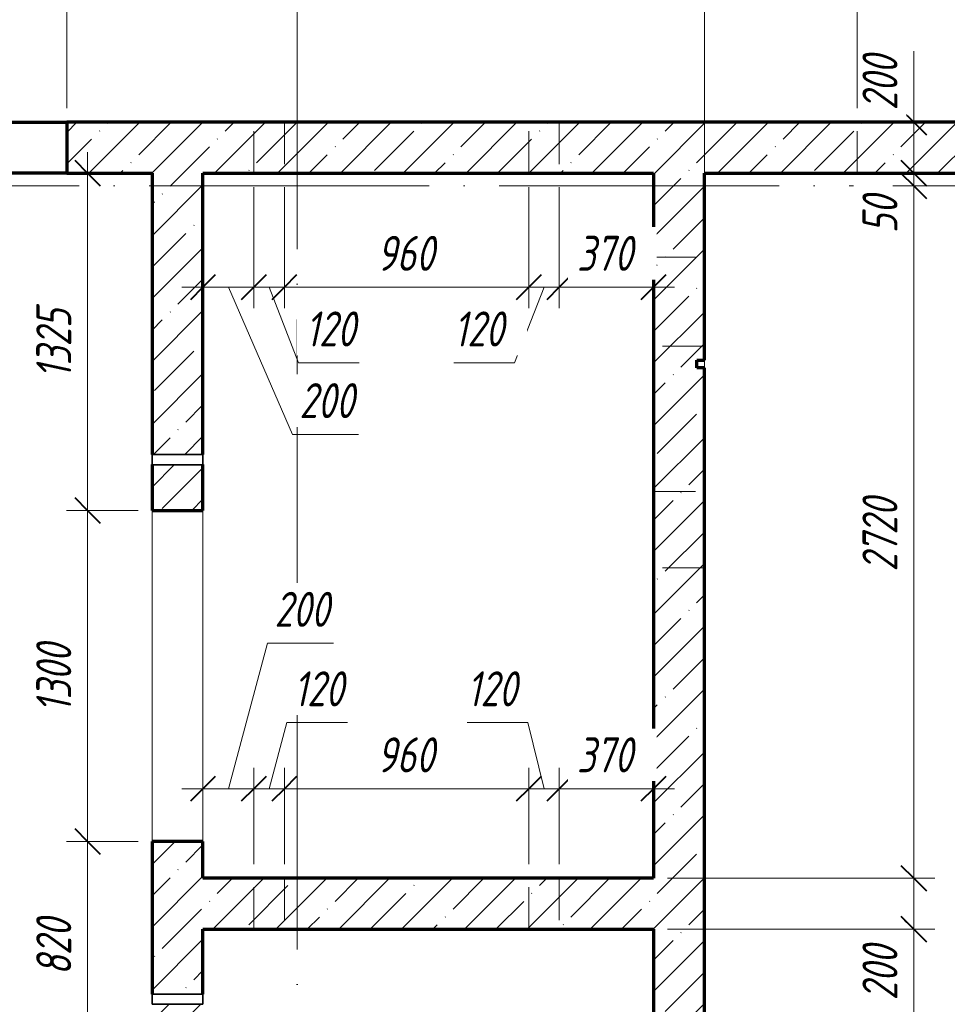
# Model space of a CAD drawing. Header units: millimetres. Extents: x 25602 to 56438, y 6682 to 19066.
# Tile 13 of 15: x 48910 to 52554, y 13185 to 17053. Entities that reach past the tile are written whole.
import ezdxf

# ---------------------------------------------------------------- set-up
doc = ezdxf.new("R2010")
doc.units = ezdxf.units.MM
doc.linetypes.add('ADSK_Линия сетки', pattern=[1375, 1100, -137.5, 0, -137.5])
doc.linetypes.add('ADSK_Невидимые', pattern=[275, 165, -110])
for name, color, linetype, lineweight in [('A-____-____-DIMS', 211, 'Continuous', 9), ('A-____-____-DIMS-55', 211, 'Continuous', 9), ('A-DETL-GENF-OTLN', 92, 'Continuous', 35), ('A-DOOR-____-OTLN', 31, 'Continuous', 20), ('A-DOOR-OPNG-OTLN', 31, 'Continuous', 20), ('A-GENM-____-OTLN', 13, 'Continuous', 20), ('A-WALL-____-HDLN', 110, 'ADSK_Невидимые', 20), ('A-WALL-____-MCUT', 113, 'Continuous', 50), ('A-WALL-____-OTLN', 113, 'Continuous', 20), ('A-WALL-____-PATT', 111, 'Continuous', 50), ('S-GRID-____-OTLN', 1, 'Continuous', 9)]:
    doc.layers.add(name, color=color, linetype=linetype, lineweight=lineweight)
doc.styles.add('GOST Common_I_1', font='GOST Common Italic.ttf', dxfattribs={"width": 0.8, "height": 137.5})
doc.dimstyles.new('ADSK_Округление_5мм__Узкий_', dxfattribs={"dimscale": 304.8, "dimtxt": 0.453694, "dimasz": 0.324803, "dimexe": 0.270669, "dimexo": 0.000592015, "dimgap": 0.072178, "dimtad": 1, "dimdec": 0, "dimlfac": 304.8, "dimrnd": 5, "dimdsep": 46, "dimtxsty": 'GOST Common_I_1', "dimblk1": 'OBLIQUE', "dimblk2": 'OBLIQUE', "dimsah": 1, "dimcen": 0.09, "dimdle": 0.270669, "dimazin": 0, "dimtfac": 1, "dimtdec": 4, "dimtix": 1, "dimtmove": 1, "dimatfit": 3, "dimfxl": 1, "dimtvp": 1, "dimtfill": 1, "dimtolj": 1, "dimtzin": 0, "dimlwd": 20, "dimlwe": 20, "dimarcsym": 2})
doc.dimstyles.new('ADSK_Округление_5мм__Узкий__1', dxfattribs={"dimscale": 304.8, "dimtxt": 0.453694, "dimasz": 0.324803, "dimexe": 0.270669, "dimexo": 0.000592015, "dimgap": 0.072178, "dimtad": 1, "dimdec": 0, "dimlfac": 304.8, "dimrnd": 5, "dimdsep": 46, "dimtxsty": 'GOST Common_I_1', "dimblk1": 'OBLIQUE', "dimblk2": 'OBLIQUE', "dimsah": 1, "dimcen": 0.09, "dimdle": 0.270669, "dimazin": 0, "dimtfac": 1, "dimtdec": 4, "dimtix": 1, "dimtmove": 0, "dimatfit": 3, "dimfxl": 1, "dimtvp": 1, "dimtfill": 1, "dimtolj": 1, "dimtzin": 0, "dimlwd": 20, "dimlwe": 20, "dimarcsym": 2})
pattern_1 = [(45, (16130.72, 8588.57), (-123.4785, 123.4785), []), (45, (16254.2, 8588.57), (-123.4785, 123.4785), [218.281, -43.656, 1.844, -41.812])]

# ---------------------------------------------------------------- blocks, each defined once
blk = doc.blocks.new('ADSK_Дверь_ПроемПрямоугольный - ADSK_Дверь_ПроемПрямоугольный-1464738-КЖ1_ПЭ_ВЭ8_Опалубка_Стены')
at = {"layer": 'A-DOOR-OPNG-OTLN'}
for p, q in [((32200, 13825), (32200, 15125)), ((32400, 13825), (32400, 15125))]:
    blk.add_line(p, q, dxfattribs=at)
blk = doc.blocks.new('ADSK_ОбобщеннаяМодель_ОтверстиеКруглое_вСтене - Этаж 1_0_000-1496597-КЖ1_ПЭ_ВЭ8_Опалубка_Стены')
at = {"layer": 'A-DETL-GENF-OTLN'}
for p, q in [((32200, 15345), (32400, 15345)), ((32200, 15305), (32200, 15345)), ((32400, 15345), (32400, 15305)), ((32400, 15305), (32200, 15305))]:
    blk.add_line(p, q, dxfattribs=at)
blk = doc.blocks.new('DIMBLOCK61-КЖ1_ПЭ_ВЭ8_Опалубка_Стены')
at = {"layer": 'A-____-____-DIMS-55', "lineweight": 20}
for p, q in [((52422.3, 16929.4), (52422.3, 16669.8)), ((52422.3, 16732.5), (52422.3, 16450)), ((52422.3, 16650), (52339.8, 16650)), ((52422.3, 16669.8), (52422.3, 16550)), ((52422.3, 16650), (52437.3, 16650)), ((52422.3, 16450), (52339.8, 16450)), ((52422.3, 16450), (52437.3, 16450))]:
    blk.add_line(p, q, dxfattribs=at)
at = {"layer": 'A-____-____-DIMS-55', "lineweight": 40}
for p, q in [((52422.3, 16650), (52372.8, 16699.5)), ((52422.3, 16650), (52471.8, 16600.5)), ((52422.3, 16450), (52372.8, 16499.5)), ((52422.3, 16450), (52471.8, 16400.5))]:
    blk.add_line(p, q, dxfattribs=at)
at = {"layer": 'A-____-____-DIMS-55', "color": 0, "lineweight": 20, "insert": (52220.6, 16697.3), "char_height": 137.5, "width": 278.447, "attachment_point": 1, "rotation": 90, "line_spacing_factor": 1.022761, "style": 'GOST Common_I_1', "bg_fill": 3, "box_fill_scale": 1.25, "bg_fill_color": 256, "bg_fill_true_color": 13158600, "bg_fill_transparency": 0}
blk.add_mtext('200', dxfattribs=at)
blk = doc.blocks.new('_Oblique')
at = {"color": 0, "linetype": 'ByBlock', "lineweight": -2}
blk.add_line((-0.5, -0.5), (0.5, 0.5), dxfattribs=at)
blk = doc.blocks.new('DIMBLOCK62-КЖ1_ПЭ_ВЭ8_Опалубка_Стены')
at = {"layer": 'A-____-____-DIMS-55', "lineweight": 40}
for p, q in [((52422.3, 16450), (52372.8, 16499.5)), ((52422.3, 16400), (52372.8, 16449.5)), ((52422.3, 16450), (52471.8, 16400.5)), ((52422.3, 16400), (52471.8, 16350.5))]:
    blk.add_line(p, q, dxfattribs=at)
at = {"layer": 'A-____-____-DIMS-55', "lineweight": 20}
for p, q in [((52422.3, 16450), (52339.8, 16450)), ((52422.3, 16450), (52422.3, 16400)), ((52422.3, 16450), (52437.3, 16450)), ((52422.3, 16395.9), (52422.3, 16425)), ((52422.3, 16400), (52339.8, 16400)), ((52422.3, 16400), (52437.3, 16400)), ((52422.3, 16213.8), (52422.3, 16395.9))]:
    blk.add_line(p, q, dxfattribs=at)
at = {"layer": 'A-____-____-DIMS-55', "color": 0, "lineweight": 20, "insert": (52220.6, 16213.8), "char_height": 137.5, "width": 185.631, "attachment_point": 1, "rotation": 90, "line_spacing_factor": 1.022761, "style": 'GOST Common_I_1', "bg_fill": 3, "box_fill_scale": 1.25, "bg_fill_color": 256, "bg_fill_true_color": 13158600, "bg_fill_transparency": 0}
blk.add_mtext('50', dxfattribs=at)
blk = doc.blocks.new('DIMBLOCK63-КЖ1_ПЭ_ВЭ8_Опалубка_Стены')
at = {"layer": 'A-____-____-DIMS-55', "lineweight": 40}
for p, q in [((52422.3, 16400), (52372.8, 16449.5)), ((52422.3, 16400), (52471.8, 16350.5)), ((52422.3, 13680), (52372.8, 13729.5)), ((52422.3, 13680), (52471.8, 13630.5))]:
    blk.add_line(p, q, dxfattribs=at)
at = {"layer": 'A-____-____-DIMS-55', "lineweight": 20}
for p, q in [((52422.3, 16400), (52339.8, 16400)), ((52422.3, 16400), (52422.3, 13680)), ((52422.3, 16400), (52437.3, 16400)), ((52422.3, 13680), (51455, 13680)), ((52422.3, 13680), (52504.8, 13680))]:
    blk.add_line(p, q, dxfattribs=at)
at = {"layer": 'A-____-____-DIMS-55', "color": 0, "lineweight": 20, "insert": (52220.6, 14885.3), "char_height": 137.5, "width": 371.262, "attachment_point": 1, "rotation": 90, "line_spacing_factor": 1.022761, "style": 'GOST Common_I_1', "bg_fill": 3, "box_fill_scale": 1.25, "bg_fill_color": 256, "bg_fill_true_color": 13158600, "bg_fill_transparency": 0}
blk.add_mtext('2720', dxfattribs=at)
blk = doc.blocks.new('DIMBLOCK64-КЖ1_ПЭ_ВЭ8_Опалубка_Стены')
at = {"layer": 'A-____-____-DIMS-55', "lineweight": 40}
for p, q in [((52422.3, 13680), (52372.8, 13729.5)), ((52422.3, 13680), (52471.8, 13630.5)), ((52422.3, 13480), (52372.8, 13529.5)), ((52422.3, 13480), (52471.8, 13430.5))]:
    blk.add_line(p, q, dxfattribs=at)
at = {"layer": 'A-____-____-DIMS-55', "lineweight": 20}
for p, q in [((52422.3, 13680), (51455, 13680)), ((52422.3, 13680), (52422.3, 13480)), ((52422.3, 13680), (52504.8, 13680)), ((52422.3, 13460.2), (52422.3, 13580)), ((52422.3, 13480), (51455, 13480)), ((52422.3, 13480), (52504.8, 13480)), ((52422.3, 13200.6), (52422.3, 13460.2))]:
    blk.add_line(p, q, dxfattribs=at)
at = {"layer": 'A-____-____-DIMS-55', "color": 0, "lineweight": 20, "insert": (52220.6, 13200.6), "char_height": 137.5, "width": 278.447, "attachment_point": 1, "rotation": 90, "line_spacing_factor": 1.022761, "style": 'GOST Common_I_1', "bg_fill": 3, "box_fill_scale": 1.25, "bg_fill_color": 256, "bg_fill_true_color": 13158600, "bg_fill_transparency": 0}
blk.add_mtext('200', dxfattribs=at)
blk = doc.blocks.new('DIMBLOCK65-КЖ1_ПЭ_ВЭ8_Опалубка_Стены')
at = {"layer": 'A-____-____-DIMS-55', "lineweight": 40}
for p, q in [((52422.3, 13480), (52372.8, 13529.5)), ((52422.3, 13480), (52471.8, 13430.5)), ((52422.3, 11790), (52372.8, 11839.5)), ((52422.3, 11790), (52471.8, 11740.5))]:
    blk.add_line(p, q, dxfattribs=at)
at = {"layer": 'A-____-____-DIMS-55', "lineweight": 20}
for p, q in [((52422.3, 13480), (51455, 13480)), ((52422.3, 13480), (52422.3, 11790)), ((52422.3, 13480), (52504.8, 13480)), ((52422.3, 11790), (51455, 11790)), ((52422.3, 11790), (52504.8, 11790))]:
    blk.add_line(p, q, dxfattribs=at)
at = {"layer": 'A-____-____-DIMS-55', "color": 0, "lineweight": 20, "insert": (52220.6, 12490.9), "char_height": 137.5, "width": 345.949, "attachment_point": 1, "rotation": 90, "line_spacing_factor": 1.022761, "style": 'GOST Common_I_1', "bg_fill": 3, "box_fill_scale": 1.25, "bg_fill_color": 256, "bg_fill_true_color": 13158600, "bg_fill_transparency": 0}
blk.add_mtext('1690', dxfattribs=at)
blk = doc.blocks.new('DIMBLOCK70-КЖ1_ПЭ_ВЭ8_Опалубка_Стены')
at = {"layer": 'A-____-____-DIMS-55', "lineweight": 20}
for p, q in [((47695, 17224.4), (47695, 17306.9)), ((49095, 17224.4), (49095, 17306.9)), ((47695, 17224.4), (49095, 17224.4)), ((47695, 17224.4), (47695, 16705)), ((49095, 17224.4), (49095, 16705))]:
    blk.add_line(p, q, dxfattribs=at)
at = {"layer": 'A-____-____-DIMS-55', "lineweight": 40}
for p, q in [((47695, 17224.4), (47744.5, 17273.9)), ((49095, 17224.4), (49144.5, 17273.9)), ((47695, 17224.4), (47645.5, 17174.9)), ((49095, 17224.4), (49045.5, 17174.9))]:
    blk.add_line(p, q, dxfattribs=at)
at = {"layer": 'A-____-____-DIMS-55', "color": 0, "lineweight": 20, "insert": (48245, 17426.1), "char_height": 137.5, "width": 360.012, "attachment_point": 1, "line_spacing_factor": 1.022761, "style": 'GOST Common_I_1', "bg_fill": 3, "box_fill_scale": 1.25, "bg_fill_color": 256, "bg_fill_true_color": 13158600, "bg_fill_transparency": 0}
blk.add_mtext('1400', dxfattribs=at)
blk = doc.blocks.new('DIMBLOCK71-КЖ1_ПЭ_ВЭ8_Опалубка_Стены')
at = {"layer": 'A-____-____-DIMS-55', "lineweight": 20}
for p, q in [((49095, 17224.4), (49095, 17306.9)), ((52200, 17224.4), (52200, 17306.9)), ((49095, 17224.4), (52200, 17224.4)), ((49095, 17224.4), (49095, 16705)), ((52200, 17224.4), (52200, 16705))]:
    blk.add_line(p, q, dxfattribs=at)
at = {"layer": 'A-____-____-DIMS-55', "lineweight": 40}
for p, q in [((49095, 17224.4), (49144.5, 17273.9)), ((52200, 17224.4), (52249.5, 17273.9)), ((49095, 17224.4), (49045.5, 17174.9)), ((52200, 17224.4), (52150.5, 17174.9))]:
    blk.add_line(p, q, dxfattribs=at)
at = {"layer": 'A-____-____-DIMS-55', "color": 0, "lineweight": 20, "insert": (50503.4, 17426.1), "char_height": 137.5, "width": 345.949, "attachment_point": 1, "line_spacing_factor": 1.022761, "style": 'GOST Common_I_1', "bg_fill": 3, "box_fill_scale": 1.25, "bg_fill_color": 256, "bg_fill_true_color": 13158600, "bg_fill_transparency": 0}
blk.add_mtext('3105', dxfattribs=at)
blk = doc.blocks.new('DIMBLOCK72-КЖ1_ПЭ_ВЭ8_Опалубка_Стены')
at = {"layer": 'A-____-____-DIMS-55', "lineweight": 20}
for p, q in [((52200, 17224.4), (52200, 17306.9)), ((53600, 17224.4), (53600, 17306.9)), ((52200, 17224.4), (53600, 17224.4)), ((52200, 17224.4), (52200, 16705)), ((53600, 17224.4), (53600, 16705))]:
    blk.add_line(p, q, dxfattribs=at)
at = {"layer": 'A-____-____-DIMS-55', "lineweight": 40}
for p, q in [((52200, 17224.4), (52249.5, 17273.9)), ((53600, 17224.4), (53649.5, 17273.9)), ((52200, 17224.4), (52150.5, 17174.9)), ((53600, 17224.4), (53550.5, 17174.9))]:
    blk.add_line(p, q, dxfattribs=at)
at = {"layer": 'A-____-____-DIMS-55', "color": 0, "lineweight": 20, "insert": (52750, 17426.1), "char_height": 137.5, "width": 360.012, "attachment_point": 1, "line_spacing_factor": 1.022761, "style": 'GOST Common_I_1', "bg_fill": 3, "box_fill_scale": 1.25, "bg_fill_color": 256, "bg_fill_true_color": 13158600, "bg_fill_transparency": 0}
blk.add_mtext('1400', dxfattribs=at)
blk = doc.blocks.new('DIMBLOCK87-КЖ1_ПЭ_ВЭ8_Опалубка_Стены')
at = {"layer": 'A-____-____-DIMS-55', "lineweight": 40}
for p, q in [((49176.7, 13825), (49127.2, 13874.5)), ((49176.7, 13825), (49226.2, 13775.5)), ((49176.7, 13005), (49127.2, 13054.5)), ((49176.7, 13005), (49226.2, 12955.5))]:
    blk.add_line(p, q, dxfattribs=at)
at = {"layer": 'A-____-____-DIMS-55', "lineweight": 20}
for p, q in [((49176.7, 13825), (49094.2, 13825)), ((49176.7, 13005), (49176.7, 13825)), ((49176.7, 13825), (49375, 13825)), ((49176.7, 13005), (49094.2, 13005)), ((49176.7, 13005), (49375, 13005))]:
    blk.add_line(p, q, dxfattribs=at)
at = {"layer": 'A-____-____-DIMS-55', "color": 0, "lineweight": 20, "insert": (48975, 13299), "char_height": 137.5, "width": 278.447, "attachment_point": 1, "rotation": 90, "line_spacing_factor": 1.022761, "style": 'GOST Common_I_1', "bg_fill": 3, "box_fill_scale": 1.25, "bg_fill_color": 256, "bg_fill_true_color": 13158600, "bg_fill_transparency": 0}
blk.add_mtext('820', dxfattribs=at)
blk = doc.blocks.new('DIMBLOCK88-КЖ1_ПЭ_ВЭ8_Опалубка_Стены')
at = {"layer": 'A-____-____-DIMS-55', "lineweight": 40}
for p, q in [((49176.7, 15125), (49127.2, 15174.5)), ((49176.7, 15125), (49226.2, 15075.5)), ((49176.7, 13825), (49127.2, 13874.5)), ((49176.7, 13825), (49226.2, 13775.5))]:
    blk.add_line(p, q, dxfattribs=at)
at = {"layer": 'A-____-____-DIMS-55', "lineweight": 20}
for p, q in [((49176.7, 15125), (49094.2, 15125)), ((49176.7, 13825), (49176.7, 15125)), ((49176.7, 15125), (49375, 15125)), ((49176.7, 13825), (49094.2, 13825)), ((49176.7, 13825), (49375, 13825))]:
    blk.add_line(p, q, dxfattribs=at)
at = {"layer": 'A-____-____-DIMS-55', "color": 0, "lineweight": 20, "insert": (48975, 14330.9), "char_height": 137.5, "width": 345.949, "attachment_point": 1, "rotation": 90, "line_spacing_factor": 1.022761, "style": 'GOST Common_I_1', "bg_fill": 3, "box_fill_scale": 1.25, "bg_fill_color": 256, "bg_fill_true_color": 13158600, "bg_fill_transparency": 0}
blk.add_mtext('1300', dxfattribs=at)
blk = doc.blocks.new('DIMBLOCK89-КЖ1_ПЭ_ВЭ8_Опалубка_Стены')
at = {"layer": 'A-____-____-DIMS-55', "lineweight": 20}
for p, q in [((49176.7, 15125), (49176.7, 16532.5)), ((49176.7, 16450), (49161.7, 16450)), ((49176.7, 16450), (49259.2, 16450)), ((49176.7, 15125), (49094.2, 15125)), ((49176.7, 15125), (49375, 15125))]:
    blk.add_line(p, q, dxfattribs=at)
at = {"layer": 'A-____-____-DIMS-55', "lineweight": 40}
for p, q in [((49176.7, 16450), (49127.2, 16499.5)), ((49176.7, 16450), (49226.2, 16400.5)), ((49176.7, 15125), (49127.2, 15174.5)), ((49176.7, 15125), (49226.2, 15075.5))]:
    blk.add_line(p, q, dxfattribs=at)
at = {"layer": 'A-____-____-DIMS-55', "color": 0, "lineweight": 20, "insert": (48975, 15643.4), "char_height": 137.5, "width": 345.949, "attachment_point": 1, "rotation": 90, "line_spacing_factor": 1.022761, "style": 'GOST Common_I_1', "bg_fill": 3, "box_fill_scale": 1.25, "bg_fill_color": 256, "bg_fill_true_color": 13158600, "bg_fill_transparency": 0}
blk.add_mtext('1325', dxfattribs=at)
blk = doc.blocks.new('DIMBLOCK116-КЖ1_ПЭ_ВЭ8_Опалубка_Стены')
at = {"layer": 'A-____-____-DIMS-55', "lineweight": 20}
for p, q in [((49829.7, 16002.4), (49829.7, 16395)), ((49630, 16002.4), (49630, 16017.4)), ((49547.5, 16002.4), (49829.7, 16002.4)), ((49630, 16002.4), (49630, 15919.9)), ((49981.1, 15423.7), (49729.9, 16002.4)), ((49829.7, 16002.4), (49829.7, 15919.9)), ((50240.7, 15423.7), (49981.1, 15423.7))]:
    blk.add_line(p, q, dxfattribs=at)
at = {"layer": 'A-____-____-DIMS-55', "lineweight": 40}
for p, q in [((49630, 16002.4), (49679.5, 16051.9)), ((49829.7, 16002.4), (49879.2, 16051.9)), ((49630, 16002.4), (49580.5, 15952.9)), ((49829.7, 16002.4), (49780.2, 15952.9))]:
    blk.add_line(p, q, dxfattribs=at)
at = {"layer": 'A-____-____-DIMS-55', "color": 0, "lineweight": 20, "insert": (50008.6, 15625.4), "char_height": 137.5, "width": 278.447, "attachment_point": 1, "line_spacing_factor": 1.022761, "style": 'GOST Common_I_1', "bg_fill": 3, "box_fill_scale": 1.25, "bg_fill_color": 256, "bg_fill_true_color": 13158600, "bg_fill_transparency": 0}
blk.add_mtext('200', dxfattribs=at)
blk = doc.blocks.new('DIMBLOCK117-КЖ1_ПЭ_ВЭ8_Опалубка_Стены')
at = {"layer": 'A-____-____-DIMS-55', "lineweight": 20}
for p, q in [((49829.7, 16002.4), (49829.7, 16395)), ((49949.7, 16002.4), (49949.7, 16395)), ((49829.7, 16002.4), (49949.7, 16002.4)), ((49829.7, 16002.4), (49829.7, 15919.9)), ((50005.5, 15705.4), (49889.7, 16002.4)), ((49949.7, 16002.4), (49949.7, 15919.9)), ((50243.9, 15705.4), (50005.5, 15705.4))]:
    blk.add_line(p, q, dxfattribs=at)
at = {"layer": 'A-____-____-DIMS-55', "lineweight": 40}
for p, q in [((49829.7, 16002.4), (49879.2, 16051.9)), ((49949.7, 16002.4), (49999.2, 16051.9)), ((49829.7, 16002.4), (49780.2, 15952.9)), ((49949.7, 16002.4), (49900.2, 15952.9))]:
    blk.add_line(p, q, dxfattribs=at)
at = {"layer": 'A-____-____-DIMS-55', "color": 0, "lineweight": 20, "insert": (50033, 15907), "char_height": 137.5, "width": 253.133, "attachment_point": 1, "line_spacing_factor": 1.022761, "style": 'GOST Common_I_1', "bg_fill": 3, "box_fill_scale": 1.25, "bg_fill_color": 256, "bg_fill_true_color": 13158600, "bg_fill_transparency": 0}
blk.add_mtext('120', dxfattribs=at)
blk = doc.blocks.new('DIMBLOCK118-КЖ1_ПЭ_ВЭ8_Опалубка_Стены')
at = {"layer": 'A-____-____-DIMS-55', "lineweight": 20}
for p, q in [((49949.7, 16002.4), (49949.7, 16395)), ((50909.7, 16002.4), (50909.7, 16395)), ((49949.7, 16002.4), (50909.7, 16002.4)), ((49949.7, 16002.4), (49949.7, 15919.9)), ((50909.7, 16002.4), (50909.7, 15919.9))]:
    blk.add_line(p, q, dxfattribs=at)
at = {"layer": 'A-____-____-DIMS-55', "lineweight": 40}
for p, q in [((49949.7, 16002.4), (49999.2, 16051.9)), ((50909.7, 16002.4), (50959.2, 16051.9)), ((49949.7, 16002.4), (49900.2, 15952.9)), ((50909.7, 16002.4), (50860.2, 15952.9))]:
    blk.add_line(p, q, dxfattribs=at)
at = {"layer": 'A-____-____-DIMS-55', "color": 0, "lineweight": 20, "insert": (50313.7, 16204), "char_height": 137.5, "width": 278.447, "attachment_point": 1, "line_spacing_factor": 1.022761, "style": 'GOST Common_I_1', "bg_fill": 3, "box_fill_scale": 1.25, "bg_fill_color": 256, "bg_fill_true_color": 13158600, "bg_fill_transparency": 0}
blk.add_mtext('960', dxfattribs=at)
blk = doc.blocks.new('DIMBLOCK119-КЖ1_ПЭ_ВЭ8_Опалубка_Стены')
at = {"layer": 'A-____-____-DIMS-55', "lineweight": 20}
for p, q in [((50909.7, 16002.4), (50909.7, 16395)), ((51029.7, 16002.4), (51029.7, 16395)), ((50854, 15705.4), (50969.7, 16002.4)), ((50909.7, 16002.4), (51029.7, 16002.4)), ((50909.7, 16002.4), (50909.7, 15919.9)), ((51029.7, 16002.4), (51029.7, 15919.9)), ((50615.5, 15705.4), (50854, 15705.4))]:
    blk.add_line(p, q, dxfattribs=at)
at = {"layer": 'A-____-____-DIMS-55', "lineweight": 40}
for p, q in [((50909.7, 16002.4), (50959.2, 16051.9)), ((51029.7, 16002.4), (51079.2, 16051.9)), ((50909.7, 16002.4), (50860.2, 15952.9)), ((51029.7, 16002.4), (50980.2, 15952.9))]:
    blk.add_line(p, q, dxfattribs=at)
at = {"layer": 'A-____-____-DIMS-55', "color": 0, "lineweight": 20, "insert": (50615.5, 15907), "char_height": 137.5, "width": 253.133, "attachment_point": 1, "line_spacing_factor": 1.022761, "style": 'GOST Common_I_1', "bg_fill": 3, "box_fill_scale": 1.25, "bg_fill_color": 256, "bg_fill_true_color": 13158600, "bg_fill_transparency": 0}
blk.add_mtext('120', dxfattribs=at)
blk = doc.blocks.new('DIMBLOCK120-КЖ1_ПЭ_ВЭ8_Опалубка_Стены')
at = {"layer": 'A-____-____-DIMS-55', "lineweight": 20}
for p, q in [((51029.7, 16002.4), (51029.7, 16395)), ((51400, 16002.4), (51400, 16017.4)), ((51029.7, 16002.4), (51482.5, 16002.4)), ((51029.7, 16002.4), (51029.7, 15919.9)), ((51400, 16002.4), (51400, 15919.9))]:
    blk.add_line(p, q, dxfattribs=at)
at = {"layer": 'A-____-____-DIMS-55', "lineweight": 40}
for p, q in [((51029.7, 16002.4), (51079.2, 16051.9)), ((51400, 16002.4), (51449.5, 16051.9)), ((51029.7, 16002.4), (50980.2, 15952.9)), ((51400, 16002.4), (51350.5, 15952.9))]:
    blk.add_line(p, q, dxfattribs=at)
at = {"layer": 'A-____-____-DIMS-55', "color": 0, "lineweight": 20, "insert": (51098.9, 16204), "char_height": 137.5, "width": 278.447, "attachment_point": 1, "line_spacing_factor": 1.022761, "style": 'GOST Common_I_1', "bg_fill": 3, "box_fill_scale": 1.25, "bg_fill_color": 256, "bg_fill_true_color": 13158600, "bg_fill_transparency": 0}
blk.add_mtext('370', dxfattribs=at)
blk = doc.blocks.new('DIMBLOCK121-КЖ1_ПЭ_ВЭ8_Опалубка_Стены')
at = {"layer": 'A-____-____-DIMS-55', "lineweight": 20}
for p, q in [((49883.5, 14603.9), (49729.9, 14032.1)), ((50143, 14603.9), (49883.5, 14603.9)), ((49829.7, 14032.1), (49829.7, 14114.6)), ((49630, 14032.1), (49630, 14047.1)), ((49547.5, 14032.1), (49829.7, 14032.1)), ((49630, 14032.1), (49630, 13949.6)), ((49829.7, 14032.1), (49829.7, 13735))]:
    blk.add_line(p, q, dxfattribs=at)
at = {"layer": 'A-____-____-DIMS-55', "lineweight": 40}
for p, q in [((49630, 14032.1), (49679.5, 14081.6)), ((49829.7, 14032.1), (49879.2, 14081.6)), ((49630, 14032.1), (49580.5, 13982.6)), ((49829.7, 14032.1), (49780.2, 13982.6))]:
    blk.add_line(p, q, dxfattribs=at)
at = {"layer": 'A-____-____-DIMS-55', "color": 0, "lineweight": 20, "insert": (49911, 14805.5), "char_height": 137.5, "width": 278.447, "attachment_point": 1, "line_spacing_factor": 1.022761, "style": 'GOST Common_I_1', "bg_fill": 3, "box_fill_scale": 1.25, "bg_fill_color": 256, "bg_fill_true_color": 13158600, "bg_fill_transparency": 0}
blk.add_mtext('200', dxfattribs=at)
blk = doc.blocks.new('DIMBLOCK122-КЖ1_ПЭ_ВЭ8_Опалубка_Стены')
at = {"layer": 'A-____-____-DIMS-55', "lineweight": 20}
for p, q in [((49959, 14291.5), (49889.7, 14032.1)), ((50197.4, 14291.5), (49959, 14291.5)), ((49829.7, 14032.1), (49829.7, 14114.6)), ((49949.7, 14032.1), (49949.7, 14114.6)), ((49829.7, 14032.1), (49949.7, 14032.1)), ((49829.7, 14032.1), (49829.7, 13735)), ((49949.7, 14032.1), (49949.7, 13735))]:
    blk.add_line(p, q, dxfattribs=at)
at = {"layer": 'A-____-____-DIMS-55', "lineweight": 40}
for p, q in [((49829.7, 14032.1), (49879.2, 14081.6)), ((49949.7, 14032.1), (49999.2, 14081.6)), ((49829.7, 14032.1), (49780.2, 13982.6)), ((49949.7, 14032.1), (49900.2, 13982.6))]:
    blk.add_line(p, q, dxfattribs=at)
at = {"layer": 'A-____-____-DIMS-55', "color": 0, "lineweight": 20, "insert": (49986.5, 14493.2), "char_height": 137.5, "width": 253.133, "attachment_point": 1, "line_spacing_factor": 1.022761, "style": 'GOST Common_I_1', "bg_fill": 3, "box_fill_scale": 1.25, "bg_fill_color": 256, "bg_fill_true_color": 13158600, "bg_fill_transparency": 0}
blk.add_mtext('120', dxfattribs=at)
blk = doc.blocks.new('DIMBLOCK123-КЖ1_ПЭ_ВЭ8_Опалубка_Стены')
at = {"layer": 'A-____-____-DIMS-55', "lineweight": 20}
for p, q in [((49949.7, 14032.1), (49949.7, 14114.6)), ((50909.7, 14032.1), (50909.7, 14114.6)), ((49949.7, 14032.1), (50909.7, 14032.1)), ((49949.7, 14032.1), (49949.7, 13735)), ((50909.7, 14032.1), (50909.7, 13735))]:
    blk.add_line(p, q, dxfattribs=at)
at = {"layer": 'A-____-____-DIMS-55', "lineweight": 40}
for p, q in [((49949.7, 14032.1), (49999.2, 14081.6)), ((50909.7, 14032.1), (50959.2, 14081.6)), ((49949.7, 14032.1), (49900.2, 13982.6)), ((50909.7, 14032.1), (50860.2, 13982.6))]:
    blk.add_line(p, q, dxfattribs=at)
at = {"layer": 'A-____-____-DIMS-55', "color": 0, "lineweight": 20, "insert": (50313.7, 14233.8), "char_height": 137.5, "width": 278.447, "attachment_point": 1, "line_spacing_factor": 1.022761, "style": 'GOST Common_I_1', "bg_fill": 3, "box_fill_scale": 1.25, "bg_fill_color": 256, "bg_fill_true_color": 13158600, "bg_fill_transparency": 0}
blk.add_mtext('960', dxfattribs=at)
blk = doc.blocks.new('DIMBLOCK124-КЖ1_ПЭ_ВЭ8_Опалубка_Стены')
at = {"layer": 'A-____-____-DIMS-55', "lineweight": 20}
for p, q in [((50667.4, 14291.5), (50905.9, 14291.5)), ((50905.9, 14291.5), (50969.7, 14032.1)), ((50909.7, 14032.1), (50909.7, 14114.6)), ((51029.7, 14032.1), (51029.7, 14114.6)), ((50909.7, 14032.1), (51029.7, 14032.1)), ((50909.7, 14032.1), (50909.7, 13735)), ((51029.7, 14032.1), (51029.7, 13735))]:
    blk.add_line(p, q, dxfattribs=at)
at = {"layer": 'A-____-____-DIMS-55', "lineweight": 40}
for p, q in [((50909.7, 14032.1), (50959.2, 14081.6)), ((51029.7, 14032.1), (51079.2, 14081.6)), ((50909.7, 14032.1), (50860.2, 13982.6)), ((51029.7, 14032.1), (50980.2, 13982.6))]:
    blk.add_line(p, q, dxfattribs=at)
at = {"layer": 'A-____-____-DIMS-55', "color": 0, "lineweight": 20, "insert": (50667.4, 14493.2), "char_height": 137.5, "width": 253.133, "attachment_point": 1, "line_spacing_factor": 1.022761, "style": 'GOST Common_I_1', "bg_fill": 3, "box_fill_scale": 1.25, "bg_fill_color": 256, "bg_fill_true_color": 13158600, "bg_fill_transparency": 0}
blk.add_mtext('120', dxfattribs=at)
blk = doc.blocks.new('DIMBLOCK125-КЖ1_ПЭ_ВЭ8_Опалубка_Стены')
at = {"layer": 'A-____-____-DIMS-55', "lineweight": 20}
for p, q in [((51029.7, 14032.1), (51029.7, 14114.6)), ((51400, 14032.1), (51400, 14047.1)), ((51029.7, 14032.1), (51482.5, 14032.1)), ((51029.7, 14032.1), (51029.7, 13735)), ((51400, 14032.1), (51400, 13949.6))]:
    blk.add_line(p, q, dxfattribs=at)
at = {"layer": 'A-____-____-DIMS-55', "lineweight": 40}
for p, q in [((51029.7, 14032.1), (51079.2, 14081.6)), ((51400, 14032.1), (51449.5, 14081.6)), ((51029.7, 14032.1), (50980.2, 13982.6)), ((51400, 14032.1), (51350.5, 13982.6))]:
    blk.add_line(p, q, dxfattribs=at)
at = {"layer": 'A-____-____-DIMS-55', "color": 0, "lineweight": 20, "insert": (51098.9, 14233.8), "char_height": 137.5, "width": 278.447, "attachment_point": 1, "line_spacing_factor": 1.022761, "style": 'GOST Common_I_1', "bg_fill": 3, "box_fill_scale": 1.25, "bg_fill_color": 256, "bg_fill_true_color": 13158600, "bg_fill_transparency": 0}
blk.add_mtext('370', dxfattribs=at)

msp = doc.modelspace()

# ---------------------------------------------------------------- hatches: boundary and pattern name
at = {"layer": 'A-WALL-____-PATT', "lineweight": 9}
h = msp.add_hatch(dxfattribs=at)
h.set_pattern_fill('FP_1', color=256, style=0, pattern_type=2)
h.set_pattern_definition(pattern_1)
h.paths.add_polyline_path([(47050, 16450.001), (47695, 16450.001), (47695, 16650.001), (47050, 16650.001)])
h.paths.add_polyline_path([(49095, 16450.001), (54200, 16450.001), (54200, 16650.001), (49095, 16650.001)])
h = msp.add_hatch(dxfattribs=at)
h.set_pattern_fill('FP_1', color=256, style=0, pattern_type=2)
h.set_pattern_definition(pattern_1)
h.paths.add_polyline_path([(49429.9995, 11790.001), (49629.9995, 11790.001), (49629.9995, 12005.0392), (49429.9995, 12005.0392)])
h.paths.add_polyline_path([(49629.9995, 13005.0392), (49629.9995, 13185.0392), (49429.9995, 13185.0392), (49429.9995, 13005.0392)])
h.paths.add_polyline_path([(49429.9995, 13225.0392), (49629.9995, 13225.0392), (49629.9995, 13825.0392), (49429.9995, 13825.0392)])
h.paths.add_polyline_path([(49629.9995, 15125.0392), (49629.9995, 15305.0392), (49429.9995, 15305.0392), (49429.9995, 15125.0392)])
h.paths.add_polyline_path([(49629.9995, 15345.0392), (49629.9995, 16450.001), (49429.9995, 16450.001), (49429.9995, 15345.0392), (49596.791, 15345.0392)])
h = msp.add_hatch(dxfattribs=at)
h.set_pattern_fill('FP_1', color=256, style=0, pattern_type=2)
h.set_pattern_definition(pattern_1)
h.paths.add_polyline_path([(51400, 10600.0013), (51600, 10600.0013), (51600, 11535.0017), (51570, 11535.0017), (51570, 11565.0017), (51600, 11565.0017), (51600, 15685.0013), (51570, 15685.0013), (51570, 15715.0013), (51600, 15715.0013), (51600, 16450.001), (51400, 16450.001), (51400, 11590.001)])
h = msp.add_hatch(dxfattribs=at)
h.set_pattern_fill('FP_1', color=256, style=0, pattern_type=2)
h.set_pattern_definition(pattern_1)
h.paths.add_polyline_path([(49629.9995, 13480.001), (51400, 13480.001), (51400, 13680.001), (49629.9995, 13680.001)])

# ---------------------------------------------------------------- linework, layer by layer
at = {"layer": 'A-WALL-____-HDLN'}
for p, q in [((49829.7395, 16450.001), (49829.7395, 16650.001)), ((49949.7395, 16650.001), (49949.7395, 16450.001)), ((50909.7395, 16450.001), (50909.7395, 16650.001)), ((51029.7395, 16650.001), (51029.7395, 16450.001)), ((52200, 16450.001), (52200, 16650.001)), ((51400, 16120.001), (51600, 16120.001)), ((51600, 15770.001), (51400, 15770.001)), ((51400, 15200.001), (51600, 15200.001)), ((51600, 14900.001), (51400, 14900.001)), ((49829.7395, 13480.001), (49829.7395, 13680.001)), ((49949.7395, 13680.001), (49949.7395, 13480.001)), ((50909.7395, 13480.001), (50909.7395, 13680.001)), ((51029.7395, 13680.001), (51029.7395, 13480.001))]:
    msp.add_line(p, q, dxfattribs=at)
at = {"layer": 'A-WALL-____-MCUT', "lineweight": 70}
for p, q in [((54400, 16650.001), (49095, 16650.001)), ((49095, 16650.001), (49095, 16450.001)), ((49095, 16450.001), (49429.9995, 16450.001)), ((49429.9995, 16450.001), (49429.9995, 15345.0392)), ((49629.9995, 16450.001), (51400, 16450.001)), ((49629.9995, 15345.0392), (49629.9995, 16450.001)), ((51400, 16450.001), (51400, 13680.001)), ((51600, 15715.0013), (51600, 16450.001)), ((51600, 16450.001), (54200, 16450.001)), ((51570, 15685.0013), (51570, 15715.0013)), ((51570, 15715.0013), (51600, 15715.0013)), ((51600, 15685.0013), (51570, 15685.0013)), ((51600, 11565.0017), (51600, 15685.0013)), ((49429.9995, 15305.0392), (49429.9995, 15125.0392)), ((49629.9995, 15125.0392), (49629.9995, 15305.0392)), ((49429.9995, 15125.0392), (49629.9995, 15125.0392)), ((49629.9995, 13825.0392), (49429.9995, 13825.0392)), ((49429.9995, 13825.0392), (49429.9995, 13225.0392)), ((49629.9995, 13680.001), (49629.9995, 13824.9896)), ((51400, 13680.001), (49629.9995, 13680.001)), ((49629.9995, 13480.001), (51400, 13480.001)), ((49629.9995, 13225.0392), (49629.9995, 13480.001)), ((51400, 13480.001), (51400, 11790.001))]:
    msp.add_line(p, q, dxfattribs=at)
at = {"layer": 'A-WALL-____-OTLN', "lineweight": 70}
for p, q in [((47695, 16650.001), (49094.9504, 16650.001)), ((49095, 16450.001), (47695, 16450.001))]:
    msp.add_line(p, q, dxfattribs=at)
at = {"layer": 'S-GRID-____-OTLN', "linetype": 'ADSK_Линия сетки'}
for p, q in [((50000, 18626.091), (50000, 7131.6051)), ((51600, 18626.091), (51600, 7131.6051)), ((26042.1355, 16400.001), (55820.5055, 16400.001))]:
    msp.add_line(p, q, dxfattribs=at)

# ---------------------------------------------------------------- block references
at = {"layer": 'A-DOOR-____-OTLN'}
msp.add_blockref('ADSK_Дверь_ПроемПрямоугольный - ADSK_Дверь_ПроемПрямоугольный-1464738-КЖ1_ПЭ_ВЭ8_Опалубка_Стены', (17229.9999, 0), dxfattribs=at)
at = {"layer": 'A-GENM-____-OTLN'}
for p in [(17229.9999, 0), (17229.9999, -2120)]:
    msp.add_blockref('ADSK_ОбобщеннаяМодель_ОтверстиеКруглое_вСтене - Этаж 1_0_000-1496597-КЖ1_ПЭ_ВЭ8_Опалубка_Стены', p, dxfattribs=at)

# ---------------------------------------------------------------- next in the draw order: dimensions: what is measured, and where the dimension line sits
at = {"layer": 'A-____-____-DIMS', "lineweight": 20}
dim = msp.add_linear_dim(base=(49095, 17224.3717), p1=(47695, 16650.001), p2=(49095, 16650.001), dimstyle='ADSK_Округление_5мм__Узкий__1', override={"dimpost": '<>', "dimfxl": 1400}, dxfattribs=at)
dim.commit()
dim.dimension.update_dxf_attribs({"geometry": 'DIMBLOCK70-КЖ1_ПЭ_ВЭ8_Опалубка_Стены', "text_midpoint": (48395, 17316.0071)})
dim = msp.add_linear_dim(base=(52422.2892, 16450.001), p1=(52492.2928, 16650.001), p2=(52492.2928, 16450.001), angle=90, dimstyle='ADSK_Округление_5мм__Узкий_', override={"dimpost": '<>', "dimfxl": 200}, dxfattribs=at)
dim.commit()
dim.dimension.update_dxf_attribs({"geometry": 'DIMBLOCK61-КЖ1_ПЭ_ВЭ8_Опалубка_Стены', "text_midpoint": (52312.267, 16836.5549), "dimtype": 160, "text_rotation": 90})
for base, p1, p2, override, picture, middle in [((49829.7395, 16002.3513), (49629.9995, 16072.3549), (49829.7395, 16450.001), {"dimpost": '<>', "dimfxl": 427.214996}, 'DIMBLOCK116-КЖ1_ПЭ_ВЭ8_Опалубка_Стены', (50147.8698, 15533.7338)), ((49829.7395, 14032.1119), (49629.9995, 14102.1155), (49829.7395, 13680.001), {"dimpost": '<>', "dimfxl": 466.986836}, 'DIMBLOCK121-КЖ1_ПЭ_ВЭ8_Опалубка_Стены', (50050.1892, 14713.8832))]:
    dim = msp.add_linear_dim(base=base, p1=p1, p2=p2, dimstyle='ADSK_Округление_5мм__Узкий_', override=override, dxfattribs=at)
    dim.commit()
    dim.dimension.update_dxf_attribs({"geometry": picture, "text_midpoint": middle, "dimtype": 160})
dim = msp.add_linear_dim(base=(49176.6717, 13825.0392), p1=(49429.9995, 13005.0392), p2=(49429.9995, 13825.0392), angle=90, dimstyle='ADSK_Округление_5мм__Узкий__1', override={"dimpost": '<>', "dimfxl": 820}, dxfattribs=at)
dim.commit()
dim.dimension.update_dxf_attribs({"geometry": 'DIMBLOCK87-КЖ1_ПЭ_ВЭ8_Опалубка_Стены', "text_midpoint": (49085.9217, 13415.0392)})

# ---------------------------------------------------------------- next in the draw order: dimensions: what is measured, and where the dimension line sits
dim = msp.add_linear_dim(base=(52200, 17224.3717), p1=(49095, 16650.001), p2=(52200, 16650.001), dimstyle='ADSK_Округление_5мм__Узкий__1', override={"dimpost": '<>', "dimfxl": 3105}, dxfattribs=at)
dim.commit()
dim.dimension.update_dxf_attribs({"geometry": 'DIMBLOCK71-КЖ1_ПЭ_ВЭ8_Опалубка_Стены', "text_midpoint": (50647.5, 17315.1217)})
dim = msp.add_linear_dim(base=(52422.2892, 16400.001), p1=(52492.2928, 16450.001), p2=(52492.2928, 16400.001), angle=90, dimstyle='ADSK_Округление_5мм__Узкий_', override={"dimpost": '<>', "dimfxl": 50}, dxfattribs=at)
dim.commit()
dim.dimension.update_dxf_attribs({"geometry": 'DIMBLOCK62-КЖ1_ПЭ_ВЭ8_Опалубка_Стены', "text_midpoint": (52312.267, 16306.5703), "dimtype": 160, "text_rotation": 90})
for base, p1, p2, picture, middle in [((49949.7395, 16002.3513), (49829.7395, 16450.001), (49949.7395, 16450.001), 'DIMBLOCK117-КЖ1_ПЭ_ВЭ8_Опалубка_Стены', (50159.5589, 15815.3735)), ((49949.7395, 14032.1119), (49829.7395, 13680.001), (49949.7395, 13680.001), 'DIMBLOCK122-КЖ1_ПЭ_ВЭ8_Опалубка_Стены', (50113.0211, 14401.5419))]:
    dim = msp.add_linear_dim(base=base, p1=p1, p2=p2, dimstyle='ADSK_Округление_5мм__Узкий_', override={"dimpost": '<>', "dimfxl": 120}, dxfattribs=at)
    dim.commit()
    dim.dimension.update_dxf_attribs({"geometry": picture, "text_midpoint": middle, "dimtype": 160})
dim = msp.add_linear_dim(base=(49176.6717, 15125.0392), p1=(49429.9995, 13825.0392), p2=(49429.9995, 15125.0392), angle=90, dimstyle='ADSK_Округление_5мм__Узкий__1', override={"dimpost": '<>', "dimfxl": 1300}, dxfattribs=at)
dim.commit()
dim.dimension.update_dxf_attribs({"geometry": 'DIMBLOCK88-КЖ1_ПЭ_ВЭ8_Опалубка_Стены', "text_midpoint": (49085.9217, 14475.0392)})

# ---------------------------------------------------------------- next in the draw order: dimensions: what is measured, and where the dimension line sits
for base, p1, p2, override, picture, middle in [((53600, 17224.3717), (52200, 16650.001), (53600, 16650.001), {"dimpost": '<>', "dimfxl": 1400}, 'DIMBLOCK72-КЖ1_ПЭ_ВЭ8_Опалубка_Стены', (52900, 17316.0071)), ((50909.7395, 16002.3513), (49949.7395, 16450.001), (50909.7395, 16450.001), {"dimpost": '<>', "dimfxl": 960}, 'DIMBLOCK118-КЖ1_ПЭ_ВЭ8_Опалубка_Стены', (50429.7395, 16093.1013)), ((50909.7395, 14032.1119), (49949.7395, 13680.001), (50909.7395, 13680.001), {"dimpost": '<>', "dimfxl": 960}, 'DIMBLOCK123-КЖ1_ПЭ_ВЭ8_Опалубка_Стены', (50429.7395, 14122.8619))]:
    dim = msp.add_linear_dim(base=base, p1=p1, p2=p2, dimstyle='ADSK_Округление_5мм__Узкий__1', override=override, dxfattribs=at)
    dim.commit()
    dim.dimension.update_dxf_attribs({"geometry": picture, "text_midpoint": middle})
for base, p1, p2, override, picture, middle in [((49176.6717, 16450.001), (49429.9995, 15125.0392), (49106.6681, 16450.001), {"dimpost": '<>', "dimfxl": 1363.842697}, 'DIMBLOCK89-КЖ1_ПЭ_ВЭ8_Опалубка_Стены', (49085.9217, 15787.5201)), ((52422.2892, 13680.001), (52492.2928, 16400.001), (51400, 13680.001), {"dimpost": '<>', "dimfxl": 2931.126623}, 'DIMBLOCK63-КЖ1_ПЭ_ВЭ8_Опалубка_Стены', (52331.5392, 15040.001))]:
    dim = msp.add_linear_dim(base=base, p1=p1, p2=p2, angle=90, dimstyle='ADSK_Округление_5мм__Узкий__1', override=override, dxfattribs=at)
    dim.commit()
    dim.dimension.update_dxf_attribs({"geometry": picture, "text_midpoint": middle})

# ---------------------------------------------------------------- next in the draw order: dimensions: what is measured, and where the dimension line sits
for base, p1, p2, picture, middle in [((51029.7395, 16002.3513), (50909.7395, 16450.001), (51029.7395, 16450.001), 'DIMBLOCK119-КЖ1_ПЭ_ВЭ8_Опалубка_Стены', (50742.109, 15815.3735)), ((51029.7395, 14032.1119), (50909.7395, 13680.001), (51029.7395, 13680.001), 'DIMBLOCK124-КЖ1_ПЭ_ВЭ8_Опалубка_Стены', (50793.977, 14401.5419))]:
    dim = msp.add_linear_dim(base=base, p1=p1, p2=p2, dimstyle='ADSK_Округление_5мм__Узкий_', override={"dimpost": '<>', "dimfxl": 120}, dxfattribs=at)
    dim.commit()
    dim.dimension.update_dxf_attribs({"geometry": picture, "text_midpoint": middle, "dimtype": 160})
dim = msp.add_linear_dim(base=(52422.2892, 13480.001), p1=(51400, 13680.001), p2=(51400, 13480.001), angle=90, dimstyle='ADSK_Округление_5мм__Узкий_', override={"dimpost": '<>', "dimfxl": 200}, dxfattribs=at)
dim.commit()
dim.dimension.update_dxf_attribs({"geometry": 'DIMBLOCK64-КЖ1_ПЭ_ВЭ8_Опалубка_Стены', "text_midpoint": (52312.267, 13339.8549), "dimtype": 160, "text_rotation": 90})

# ---------------------------------------------------------------- next in the draw order: dimensions: what is measured, and where the dimension line sits
for base, p1, p2, override, picture, middle in [((51400, 16002.3513), (51029.7395, 16450.001), (51400, 16072.3549), {"dimpost": '<>', "dimfxl": 528.875621}, 'DIMBLOCK120-КЖ1_ПЭ_ВЭ8_Опалубка_Стены', (51214.8698, 16093.1013)), ((51400, 14032.1119), (51029.7395, 13680.001), (51400, 14102.1155), {"dimpost": '<>', "dimfxl": 561.492185}, 'DIMBLOCK125-КЖ1_ПЭ_ВЭ8_Опалубка_Стены', (51214.8698, 14122.8619))]:
    dim = msp.add_linear_dim(base=base, p1=p1, p2=p2, dimstyle='ADSK_Округление_5мм__Узкий__1', override=override, dxfattribs=at)
    dim.commit()
    dim.dimension.update_dxf_attribs({"geometry": picture, "text_midpoint": middle})
dim = msp.add_linear_dim(base=(52422.2892, 11790.001), p1=(51400, 13480.001), p2=(51400, 11790.001), angle=90, dimstyle='ADSK_Округление_5мм__Узкий__1', override={"dimpost": '<>', "dimfxl": 1690}, dxfattribs=at)
dim.commit()
dim.dimension.update_dxf_attribs({"geometry": 'DIMBLOCK65-КЖ1_ПЭ_ВЭ8_Опалубка_Стены', "text_midpoint": (52331.5392, 12635.001)})

doc.saveas('drawing.dxf')
